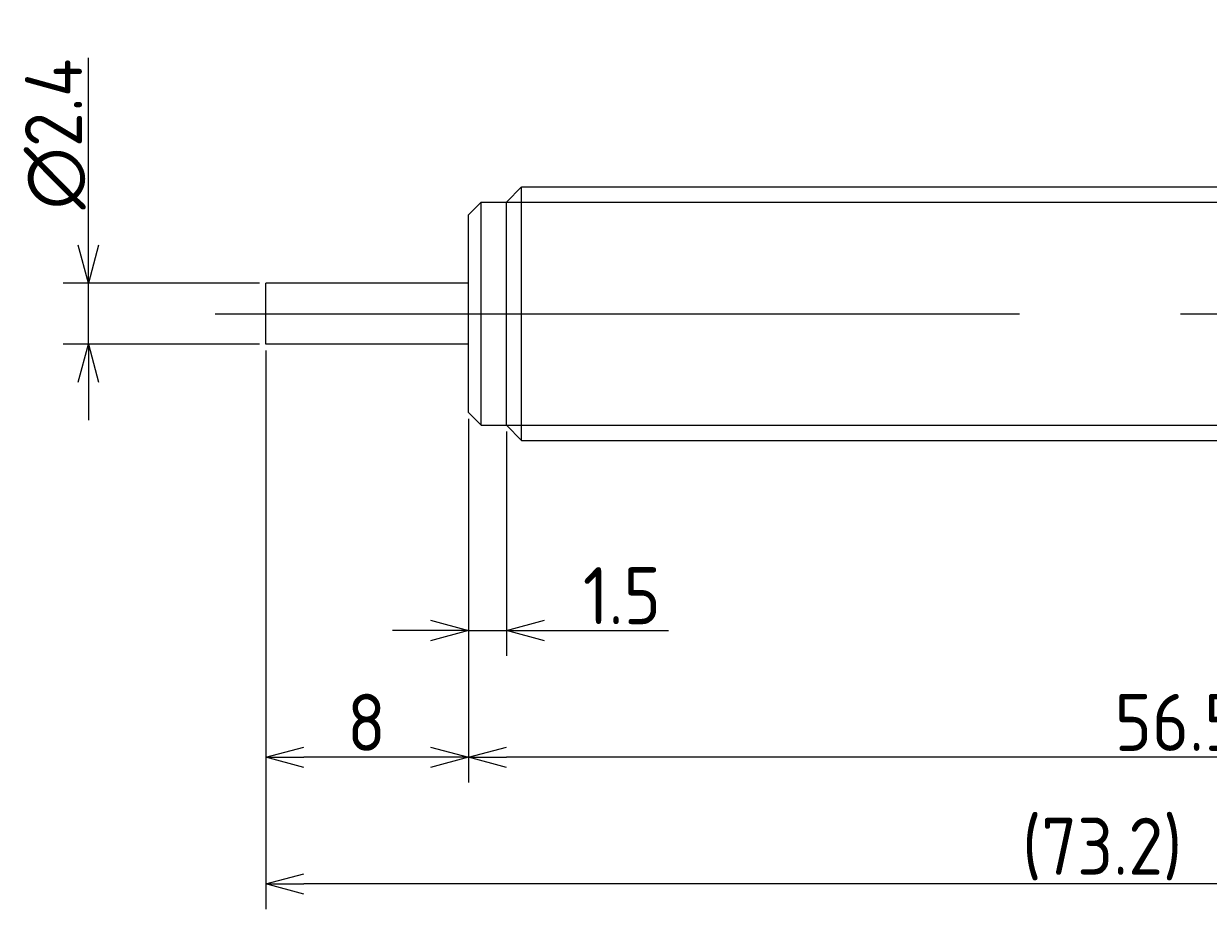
# Model space of a CAD drawing. Extents: x 146 to 304, y 124 to 180.
# Tile 2 of 3: x 205 to 252, y 144 to 179. Entities that reach past the tile are written whole.
import ezdxf

# ---------------------------------------------------------------- set-up
doc = ezdxf.new("R2010")
doc.units = 0
doc.linetypes.add('CENTER', pattern=[50.8, 31.75, -6.35, 6.35, -6.35])
doc.layers.get('0').update_dxf_attribs({"linetype": 'CONTINUOUS'})
doc.layers.get('DEFPOINTS').update_dxf_attribs({"linetype": 'CONTINUOUS'})
doc.layers.add('図形', color=7, linetype='CONTINUOUS')
doc.layers.add('寸法_文字', color=3, linetype='CONTINUOUS')
doc.layers.get('0').off()
doc.styles.add('DIMENSION', font='isocp.shx', dxfattribs={"bigfont": 'bigfont.shx'})
doc.dimstyles.get("Standard").update_dxf_attribs({"dimtxt": 0.18, "dimasz": 0.18, "dimexe": 0.18, "dimexo": 0.0625, "dimgap": 0.09, "dimtad": 0, "dimtih": 1, "dimtoh": 1, "dimzin": 0, "dimcen": 0.09, "dimazin": 3, "dimtfac": 1, "dimtofl": 0, "dimtmove": 0, "dimatfit": 3})

# ---------------------------------------------------------------- blocks, each defined once
blk = doc.blocks.new('_OPEN30')
at = {"color": 0, "linetype": 'BYBLOCK'}
for p, q in [((-1, 0.268), (0, 0)), ((0, 0), (-1, -0.268)), ((0, 0), (-1, 0))]:
    blk.add_line(p, q, dxfattribs=at)
blk = doc.blocks.new('*U39')
at = {"layer": '寸法_文字', "color": 3, "style": 'DIMENSION'}
blk.add_text('∅2.4', height=2.25, rotation=90, dxfattribs=at).set_placement((207.25, 171.6125))
blk = doc.blocks.new('*D4')
at = {"layer": 'DEFPOINTS', "color": 0}
for p in [(207.5, 168.7), (214.5, 168.7), (214.5, 166.3)]:
    blk.add_point(p, dxfattribs=at)
at = {"layer": '寸法_文字', "color": 3}
for p, q in [((207.5, 170.2), (207.5, 177.6)), ((214.25, 168.7), (206.5, 168.7)), ((207.5, 166.3), (207.5, 168.7)), ((214.25, 166.3), (206.5, 166.3)), ((207.5, 164.8), (207.5, 163.3))]:
    blk.add_line(p, q, dxfattribs=at)
at = {"layer": '寸法_文字'}
blk.add_blockref('*U39', (0, 0), dxfattribs=at)
at = {"layer": '寸法_文字', "color": 3, "xscale": 1.5, "yscale": 1.5, "zscale": 1.5}
for p, rotation in [((207.5, 168.7), 270), ((207.5, 166.3), 90)]:
    blk.add_blockref('_OPEN30', p, dxfattribs=dict(at, rotation=rotation))
blk = doc.blocks.new('*U36')
at = {"layer": '寸法_文字', "color": 3, "style": 'DIMENSION'}
blk.add_text('56.5', height=2.25, dxfattribs=at).set_placement((248.003, 150.25))
blk = doc.blocks.new('*D6')
at = {"layer": 'DEFPOINTS', "color": 0}
for p in [(222.5, 163.6), (279, 163.2), (222.5, 150)]:
    blk.add_point(p, dxfattribs=at)
at = {"layer": '寸法_文字', "color": 3}
for p, q in [((222.5, 163.35), (222.5, 149)), ((279, 162.95), (279, 149)), ((277.5, 150), (224, 150))]:
    blk.add_line(p, q, dxfattribs=at)
at = {"layer": '寸法_文字'}
blk.add_blockref('*U36', (0, 0), dxfattribs=at)
at = {"layer": '寸法_文字', "color": 3, "xscale": 1.5, "yscale": 1.5, "zscale": 1.5, "rotation": 180}
blk.add_blockref('_OPEN30', (222.5, 150), dxfattribs=at)
at = {"layer": '寸法_文字', "color": 3, "xscale": 1.5, "yscale": 1.5, "zscale": 1.5}
blk.add_blockref('_OPEN30', (279, 150), dxfattribs=at)
blk = doc.blocks.new('*U37')
at = {"layer": '寸法_文字', "color": 3, "style": 'DIMENSION'}
blk.add_text('8', height=2.25, dxfattribs=at).set_placement((217.7125, 150.25))
blk = doc.blocks.new('*D7')
at = {"layer": 'DEFPOINTS', "color": 0}
for p in [(214.5, 166.3), (222.5, 163.6), (214.5, 150)]:
    blk.add_point(p, dxfattribs=at)
at = {"layer": '寸法_文字', "color": 3}
for p, q in [((214.5, 166.05), (214.5, 149)), ((222.5, 163.35), (222.5, 149)), ((221, 150), (216, 150))]:
    blk.add_line(p, q, dxfattribs=at)
at = {"layer": '寸法_文字'}
blk.add_blockref('*U37', (0, 0), dxfattribs=at)
at = {"layer": '寸法_文字', "color": 3, "xscale": 1.5, "yscale": 1.5, "zscale": 1.5, "rotation": 180}
blk.add_blockref('_OPEN30', (214.5, 150), dxfattribs=at)
at = {"layer": '寸法_文字', "color": 3, "xscale": 1.5, "yscale": 1.5, "zscale": 1.5}
blk.add_blockref('_OPEN30', (222.5, 150), dxfattribs=at)
blk = doc.blocks.new('*U38')
at = {"layer": '寸法_文字', "color": 3, "style": 'DIMENSION'}
blk.add_text('(73.2)', height=2.25, dxfattribs=at).set_placement((244.35, 145.3625))
blk = doc.blocks.new('*D8')
at = {"layer": 'DEFPOINTS', "color": 0}
for p in [(214.5, 166.3), (287.7, 163.2), (214.5, 145)]:
    blk.add_point(p, dxfattribs=at)
at = {"layer": '寸法_文字', "color": 3}
for p, q in [((214.5, 166.05), (214.5, 144)), ((287.7, 162.95), (287.7, 144)), ((286.2, 145), (216, 145))]:
    blk.add_line(p, q, dxfattribs=at)
at = {"layer": '寸法_文字'}
blk.add_blockref('*U38', (0, 0), dxfattribs=at)
at = {"layer": '寸法_文字', "color": 3, "xscale": 1.5, "yscale": 1.5, "zscale": 1.5, "rotation": 180}
blk.add_blockref('_OPEN30', (214.5, 145), dxfattribs=at)
at = {"layer": '寸法_文字', "color": 3, "xscale": 1.5, "yscale": 1.5, "zscale": 1.5}
blk.add_blockref('_OPEN30', (287.7, 145), dxfattribs=at)
blk = doc.blocks.new('*U34')
at = {"layer": '寸法_文字', "color": 3, "style": 'DIMENSION'}
blk.add_text('1.5', height=2.25, dxfattribs=at).set_placement((227.016, 155.25))
blk = doc.blocks.new('*D9')
at = {"layer": 'DEFPOINTS', "color": 0}
for p in [(222.5, 163.6), (224, 163.1), (224, 155)]:
    blk.add_point(p, dxfattribs=at)
at = {"layer": '寸法_文字', "color": 3}
for p, q in [((222.5, 163.35), (222.5, 154)), ((224, 162.85), (224, 154)), ((221, 155), (219.5, 155)), ((222.5, 155), (224, 155)), ((225.5, 155), (230.397, 155))]:
    blk.add_line(p, q, dxfattribs=at)
at = {"layer": '寸法_文字'}
blk.add_blockref('*U34', (0, 0), dxfattribs=at)
at = {"layer": '寸法_文字', "color": 3, "xscale": 1.5, "yscale": 1.5, "zscale": 1.5}
blk.add_blockref('_OPEN30', (222.5, 155), dxfattribs=at)
at = {"layer": '寸法_文字', "color": 3, "xscale": 1.5, "yscale": 1.5, "zscale": 1.5, "rotation": 180}
blk.add_blockref('_OPEN30', (224, 155), dxfattribs=at)

msp = doc.modelspace()

# ---------------------------------------------------------------- linework, layer by layer
at = {"layer": '図形'}
for p, q in [((224, 171.9), (224.6, 172.5)), ((224.6, 162.5), (224.6, 172.5)), ((224.604, 172.5), (278.4, 172.5)), ((222.5, 171.4), (223, 171.9)), ((223, 163.1), (223, 171.9)), ((223, 171.9), (224, 171.9)), ((224, 163.1), (224, 171.9)), ((222.5, 163.6), (222.5, 171.4)), ((222.5, 163.6), (222.5, 171.4)), ((222.5, 168.7), (214.5, 168.7)), ((214.5, 166.3), (214.5, 168.7)), ((222.5, 166.3), (214.5, 166.3)), ((222.5, 163.6), (223, 163.1)), ((223, 163.1), (224, 163.1)), ((224, 163.1), (224.6, 162.5)), ((224.6, 162.5), (278.4, 162.5))]:
    msp.add_line(p, q, dxfattribs=at)
at = {"layer": '図形', "color": 3}
for p, q in [((224, 171.9), (279, 171.9)), ((224, 163.1), (279, 163.1))]:
    msp.add_line(p, q, dxfattribs=at)
at = {"layer": '図形', "color": 3, "linetype": 'CENTER'}
msp.add_line((212.5, 167.5), (290.55, 167.5), dxfattribs=at)

# ---------------------------------------------------------------- dimensions: what is measured, and where the dimension line sits
at = {"layer": '寸法_文字'}
dim = msp.add_linear_dim(base=(207.5, 168.7), p1=(214.5, 166.3), p2=(214.5, 168.7), angle=90, text='%%c<>', dimstyle='Standard', override={"dimscale": 0.5, "dimse1": 0, "dimse2": 0}, dxfattribs=at)
dim.commit()
dim.dimension.update_dxf_attribs({"geometry": '*D4', "text_midpoint": (207.5, 174.65), "dimtype": 128})
for base, p1, p2, picture, middle in [((214.5, 150), (222.5, 163.6), (214.5, 166.3), '*D7', (218.5, 150)), ((224, 155), (222.5, 163.6), (224, 163.1), '*D9', (228.75, 155)), ((222.5, 150), (279, 163.2), (222.5, 163.6), '*D6', (250.75, 150))]:
    dim = msp.add_linear_dim(base=base, p1=p1, p2=p2, dimstyle='Standard', override={"dimscale": 0.5}, dxfattribs=at)
    dim.commit()
    dim.dimension.update_dxf_attribs({"geometry": picture, "text_midpoint": middle, "dimtype": 128})
dim = msp.add_linear_dim(base=(214.5, 145), p1=(287.7, 163.2), p2=(214.5, 166.3), text='(<>)', dimstyle='Standard', override={"dimscale": 0.5}, dxfattribs=at)
dim.commit()
dim.dimension.update_dxf_attribs({"geometry": '*D8', "text_midpoint": (247.95, 145), "dimtype": 128})

doc.saveas('drawing.dxf')
